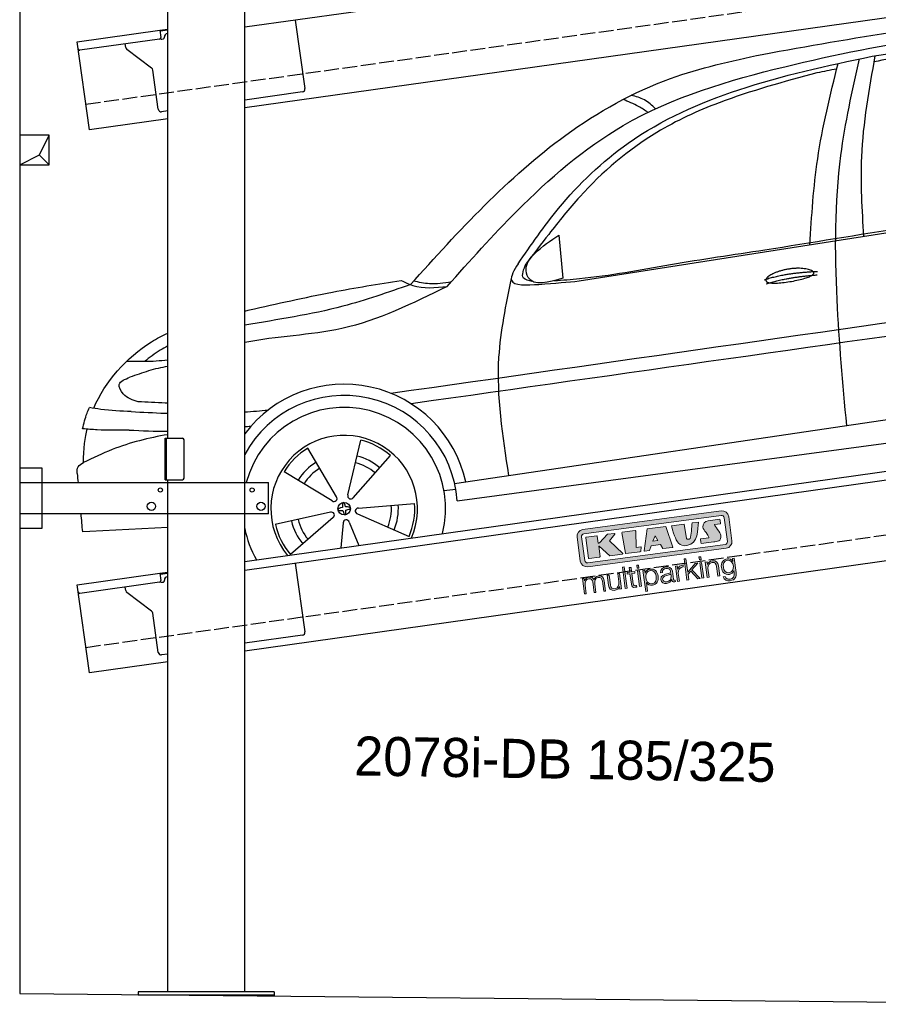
# Model space of a CAD drawing. Extents: x 524 to 6324, y 215 to 5490.
# Tile 1 of 3: x 524 to 3424, y 354 to 3680. Entities that reach past the tile are written whole.
import ezdxf

# ---------------------------------------------------------------- set-up
doc = ezdxf.new("R2010")
doc.units = 0
doc.header["$LTSCALE"] = 10
doc.header["$MEASUREMENT"] = 0
doc.linetypes.add('GEN3', pattern=[6.25, 5, -1.25])
doc.layers.get('0').update_dxf_attribs({"linetype": 'CONTINUOUS'})
for name, color, linetype in [('3', 6, 'GEN3'), ('BREAKTHROUGH', 1, 'CONTINUOUS'), ('CAR', 1, 'CONTINUOUS')]:
    doc.layers.add(name, color=color, linetype=linetype)
doc.layers.add('AM_0', color=7, linetype='CONTINUOUS', lineweight=30)
doc.layers.add('Logo', color=7, linetype='CONTINUOUS', lineweight=25)

# ---------------------------------------------------------------- blocks, each defined once
blk = doc.blocks.new('KLAUS')
at = {"layer": 'Logo'}
h = blk.add_hatch(color=8, dxfattribs=at)
h.dxf.hatch_style = 2
edge = h.paths.add_edge_path()
edge.add_spline(control_points=[(3.6, 29.09), (2.88, 29.09), (2.3, 28.51), (2.3, 27.8), (2.3, 27.8), (2.3, 16.11), (2.3, 16.11), (2.3, 15.39), (2.88, 14.81), (3.6, 14.81), (3.6, 14.81), (71.16, 14.81), (71.16, 14.81), (71.88, 14.81), (72.46, 15.39), (72.46, 16.11), (72.46, 16.11), (72.46, 27.8), (72.46, 27.8), (72.46, 28.51), (71.88, 29.09), (71.16, 29.09), (71.16, 29.09), (3.6, 29.09), (3.6, 29.09), (3.6, 29.09), (3.6, 29.09), (3.6, 29.09)], knot_values=[0, 0, 0, 0, 1, 1, 1, 2, 2, 2, 3, 3, 3, 4, 4, 4, 5, 5, 5, 6, 6, 6, 7, 7, 7, 8, 8, 8, 9, 9, 9, 9], degree=3, periodic=0)
edge = h.paths.add_edge_path()
edge.add_spline(control_points=[(3.35, 31.23), (3.35, 31.23), (71.47, 31.23), (71.47, 31.23), (73.26, 31.23), (74.71, 29.77), (74.71, 27.99), (74.71, 27.99), (74.71, 16.17), (74.71, 16.17), (74.71, 14.38), (73.26, 12.93), (71.47, 12.93), (71.47, 12.93), (3.35, 12.93), (3.35, 12.93), (1.56, 12.93), (0.11, 14.38), (0.11, 16.17), (0.11, 16.17), (0.11, 27.99), (0.11, 27.99), (0.11, 29.77), (1.56, 31.23), (3.35, 31.23), (3.35, 31.23), (3.35, 31.23), (3.35, 31.23)], knot_values=[0, 0, 0, 0, 1, 1, 1, 2, 2, 2, 3, 3, 3, 4, 4, 4, 5, 5, 5, 6, 6, 6, 7, 7, 7, 8, 8, 8, 9, 9, 9, 9], degree=3, periodic=0)
h = blk.add_hatch(color=8, dxfattribs=at)
h.dxf.hatch_style = 2
edge = h.paths.add_edge_path()
edge.add_spline(control_points=[(4.5, 27.33), (4.5, 27.33), (9.7, 27.33), (9.7, 27.33), (9.84, 27.33), (9.96, 27.22), (9.96, 27.08), (9.96, 27.08), (9.96, 23.69), (9.96, 23.69), (9.96, 23.69), (9.94, 23.64), (10.04, 23.59), (10.14, 23.53), (10.2, 23.57), (10.2, 23.57), (10.2, 23.57), (10.51, 23.75), (10.51, 23.75), (10.51, 23.75), (14.94, 27.33), (14.94, 27.33), (14.94, 27.33), (18.41, 27.33), (18.41, 27.33), (18.41, 27.33), (18.49, 27.33), (18.56, 27.2), (18.65, 27.04), (18.53, 26.91), (18.53, 26.91), (18.53, 26.91), (15.49, 24.11), (15.49, 24.11), (15.49, 24.11), (21.14, 17.06), (21.14, 17.06), (21.14, 17.06), (21.13, 16.91), (21.13, 16.91), (21.08, 16.84), (20.99, 16.82), (20.99, 16.82), (20.99, 16.82), (14.7, 16.82), (14.7, 16.82), (14.7, 16.82), (10.26, 22.17), (10.26, 22.17), (10.26, 22.17), (10.19, 22.24), (10.08, 22.21), (9.97, 22.18), (9.96, 22.11), (9.96, 22.11), (9.96, 22.11), (9.96, 17.08), (9.96, 17.08), (9.96, 16.94), (9.84, 16.82), (9.7, 16.82), (9.7, 16.82), (4.5, 16.82), (4.5, 16.82), (4.36, 16.82), (4.25, 16.94), (4.25, 17.08), (4.25, 17.08), (4.25, 27.08), (4.25, 27.08), (4.25, 27.22), (4.36, 27.33), (4.5, 27.33), (4.5, 27.33), (4.5, 27.33), (4.5, 27.33)], knot_values=[0, 0, 0, 0, 1, 1, 1, 2, 2, 2, 3, 3, 3, 4, 4, 4, 5, 5, 5, 6, 6, 6, 7, 7, 7, 8, 8, 8, 9, 9, 9, 10, 10, 10, 11, 11, 11, 12, 12, 12, 13, 13, 13, 14, 14, 14, 15, 15, 15, 16, 16, 16, 17, 17, 17, 18, 18, 18, 19, 19, 19, 20, 20, 20, 21, 21, 21, 22, 22, 22, 23, 23, 23, 24, 24, 24, 25, 25, 25, 25], degree=3, periodic=0)
h = blk.add_hatch(color=8, dxfattribs=at)
h.dxf.hatch_style = 2
h.paths.add_polyline_path([(22.42, 17.06), (21.97, 27.15), (22.24, 27.33), (28.55, 27.33), (28.86, 26.97), (28.01, 19.08), (30.26, 19.07), (30.44, 18.95), (30.08, 16.95), (29.49, 16.82), (22.6, 16.82)])
h = blk.add_hatch(color=8, dxfattribs=at)
h.paths.add_polyline_path([(36.52, 21.01), (38.93, 21.01), (37.87, 23.57)])
h.paths.add_polyline_path([(34.52, 27.33), (43.65, 27.33), (45.76, 16.94), (45.57, 16.82), (40.83, 16.82), (39.89, 18.95), (35.42, 18.95), (34.27, 16.82), (31.78, 16.82), (31.66, 17)])
h = blk.add_hatch(color=8, dxfattribs=at)
h.dxf.hatch_style = 2
edge = h.paths.add_edge_path()
edge.add_spline(control_points=[(52.69, 27.32), (52.69, 27.32), (52.88, 20.14), (52.88, 20.14), (53.01, 19.89), (53.2, 19.77), (53.43, 19.71), (53.91, 19.59), (54.43, 19.57), (54.64, 20.03), (55.23, 21.34), (56.27, 25.45), (56.6, 27.33), (56.6, 27.33), (59.77, 27.33), (59.77, 27.33), (58.77, 23.9), (58.56, 16.82), (52.63, 16.76), (48.72, 16.72), (48.01, 19.35), (47.27, 22.24), (46.89, 23.68), (46.54, 27.33), (46.54, 27.33), (46.54, 27.33), (52.69, 27.32), (52.69, 27.32), (52.69, 27.32), (52.69, 27.32), (52.69, 27.32)], knot_values=[0, 0, 0, 0, 1, 1, 1, 2, 2, 2, 3, 3, 3, 4, 4, 4, 5, 5, 5, 6, 6, 6, 7, 7, 7, 8, 8, 8, 9, 9, 9, 10, 10, 10, 10], degree=3, periodic=0)
h = blk.add_hatch(color=8, dxfattribs=at)
h.dxf.hatch_style = 2
edge = h.paths.add_edge_path()
edge.add_spline(control_points=[(64.46, 27.33), (64.46, 27.33), (70.31, 27.33), (70.31, 27.33), (70.31, 26.52), (70.31, 26.02), (70.31, 25.12), (70.31, 25.12), (67.3, 25.12), (67.3, 25.12), (67.24, 25.04), (67.25, 25.11), (67.25, 24.91), (67.25, 24.88), (69.73, 20.38), (69.73, 19.57), (69.73, 16.4), (67.22, 16.81), (65.9, 16.82), (65.9, 16.82), (59.59, 16.82), (59.59, 16.82), (59.59, 17.76), (59.59, 18.23), (59.59, 19.14), (59.59, 19.14), (63.75, 19.14), (63.75, 19.14), (63.82, 19.22), (63.81, 19.11), (63.81, 19.31), (63.81, 20.32), (61.58, 23.06), (61.58, 24.63), (61.58, 26.33), (62.83, 27.34), (64.46, 27.33), (64.46, 27.33), (64.46, 27.33), (64.46, 27.33)], knot_values=[0, 0, 0, 0, 1, 1, 1, 2, 2, 2, 3, 3, 3, 4, 4, 4, 5, 5, 5, 6, 6, 6, 7, 7, 7, 8, 8, 8, 9, 9, 9, 10, 10, 10, 11, 11, 11, 12, 12, 12, 13, 13, 13, 13], degree=3, periodic=0)
h = blk.add_hatch(color=30, dxfattribs=at)
h.dxf.hatch_style = 2
h.paths.add_polyline_path([(20.07, 0), (20.99, 0), (20.99, 10.45), (20.07, 10.45)])
h = blk.add_hatch(color=30, dxfattribs=at)
h.dxf.hatch_style = 2
edge = h.paths.add_edge_path()
edge.add_spline(control_points=[(24.22, 9.82), (24.22, 9.82), (23.3, 9.82), (23.3, 9.82), (23.3, 9.82), (23.3, 7.55), (23.3, 7.55), (23.3, 7.55), (21.98, 7.55), (21.98, 7.55), (21.98, 7.55), (21.98, 6.78), (21.98, 6.78), (21.98, 6.78), (23.3, 6.78), (23.3, 6.78), (23.3, 6.78), (23.3, 1.61), (23.3, 1.61), (23.28, 0.32), (23.71, -0.09), (24.94, -0.09), (25.22, -0.09), (25.48, -0.06), (25.76, -0.06), (25.76, -0.06), (25.76, 0.73), (25.76, 0.73), (25.5, 0.7), (25.23, 0.69), (24.97, 0.69), (24.31, 0.73), (24.22, 1.08), (24.22, 1.68), (24.22, 1.68), (24.22, 6.78), (24.22, 6.78), (24.22, 6.78), (25.76, 6.78), (25.76, 6.78), (25.76, 6.78), (25.76, 7.55), (25.76, 7.55), (25.76, 7.55), (24.22, 7.55), (24.22, 7.55), (24.22, 7.55), (24.22, 9.82), (24.22, 9.82), (24.22, 9.82), (24.22, 9.82), (24.22, 9.82)], knot_values=[0, 0, 0, 0, 1, 1, 1, 2, 2, 2, 3, 3, 3, 4, 4, 4, 5, 5, 5, 6, 6, 6, 7, 7, 7, 8, 8, 8, 9, 9, 9, 10, 10, 10, 11, 11, 11, 12, 12, 12, 13, 13, 13, 14, 14, 14, 15, 15, 15, 16, 16, 16, 17, 17, 17, 17], degree=3, periodic=0)
h = blk.add_hatch(color=30, dxfattribs=at)
h.paths.add_polyline_path([(27.1, 0), (28.03, 0), (28.03, 7.55), (27.1, 7.55)])
h.paths.add_polyline_path([(27.1, 8.98), (28.03, 8.98), (28.03, 10.45), (27.1, 10.45)])
h = blk.add_hatch(color=30, dxfattribs=at)
h.dxf.hatch_style = 2
h.paths.add_polyline_path([(50.4, 0), (51.32, 0), (51.32, 2.87), (52.82, 4.11), (55.8, 0), (56.96, 0), (53.52, 4.76), (56.74, 7.55), (55.51, 7.55), (51.32, 3.89), (51.32, 10.45), (50.4, 10.45)])
h = blk.add_hatch(color=30, dxfattribs=at)
h.paths.add_polyline_path([(57.74, 0), (58.66, 0), (58.66, 7.55), (57.74, 7.55)])
h.paths.add_polyline_path([(57.74, 8.98), (58.66, 8.98), (58.66, 10.45), (57.74, 10.45)])
h = blk.add_hatch(color=30, dxfattribs=at)
h.dxf.hatch_style = 2
edge = h.paths.add_edge_path()
edge.add_spline(control_points=[(0, 0), (0, 0), (0.92, 0), (0.92, 0), (0.92, 0), (0.92, 4.22), (0.92, 4.22), (0.94, 5.8), (1.58, 7), (3.18, 7), (4.35, 7), (4.77, 6.15), (4.76, 5.12), (4.76, 5.12), (4.76, 0), (4.76, 0), (4.76, 0), (5.68, 0), (5.68, 0), (5.68, 0), (5.68, 4.27), (5.68, 4.27), (5.68, 5.68), (6.14, 7), (7.73, 7), (9.05, 7), (9.52, 6.32), (9.52, 5.08), (9.52, 5.08), (9.52, 0), (9.52, 0), (9.52, 0), (10.44, 0), (10.44, 0), (10.44, 0), (10.44, 5.12), (10.44, 5.12), (10.44, 6.91), (9.59, 7.77), (7.94, 7.77), (6.94, 7.77), (5.99, 7.29), (5.54, 6.3), (5.26, 7.29), (4.36, 7.77), (3.37, 7.77), (2.17, 7.77), (1.38, 7.19), (0.89, 6.28), (0.89, 6.28), (0.85, 6.28), (0.85, 6.28), (0.85, 6.28), (0.85, 7.55), (0.85, 7.55), (0.85, 7.55), (0, 7.55), (0, 7.55), (0, 7.55), (0, 0), (0, 0), (0, 0), (0, 0), (0, 0)], knot_values=[0, 0, 0, 0, 1, 1, 1, 2, 2, 2, 3, 3, 3, 4, 4, 4, 5, 5, 5, 6, 6, 6, 7, 7, 7, 8, 8, 8, 9, 9, 9, 10, 10, 10, 11, 11, 11, 12, 12, 12, 13, 13, 13, 14, 14, 14, 15, 15, 15, 16, 16, 16, 17, 17, 17, 18, 18, 18, 19, 19, 19, 20, 20, 20, 21, 21, 21, 21], degree=3, periodic=0)
h = blk.add_hatch(color=30, dxfattribs=at)
h.dxf.hatch_style = 2
edge = h.paths.add_edge_path()
edge.add_spline(control_points=[(18.31, 7.55), (18.31, 7.55), (17.39, 7.55), (17.39, 7.55), (17.39, 7.55), (17.39, 3.59), (17.39, 3.59), (17.39, 2.05), (16.7, 0.56), (15.12, 0.56), (13.66, 0.56), (13.15, 1.27), (13.1, 2.64), (13.1, 2.64), (13.1, 7.55), (13.1, 7.55), (13.1, 7.55), (12.18, 7.55), (12.18, 7.55), (12.18, 7.55), (12.18, 2.65), (12.18, 2.65), (12.18, 0.89), (12.93, -0.22), (14.83, -0.22), (15.96, -0.22), (16.95, 0.35), (17.44, 1.36), (17.44, 1.36), (17.47, 1.36), (17.47, 1.36), (17.47, 1.36), (17.47, 0), (17.47, 0), (17.47, 0), (18.31, 0), (18.31, 0), (18.31, 0), (18.31, 7.55), (18.31, 7.55), (18.31, 7.55), (18.31, 7.55), (18.31, 7.55)], knot_values=[0, 0, 0, 0, 1, 1, 1, 2, 2, 2, 3, 3, 3, 4, 4, 4, 5, 5, 5, 6, 6, 6, 7, 7, 7, 8, 8, 8, 9, 9, 9, 10, 10, 10, 11, 11, 11, 12, 12, 12, 13, 13, 13, 14, 14, 14, 14], degree=3, periodic=0)
h = blk.add_hatch(color=30, dxfattribs=at)
edge = h.paths.add_edge_path()
edge.add_spline(control_points=[(35.84, 3.78), (35.84, 2.21), (35.12, 0.56), (33.37, 0.56), (31.4, 0.56), (30.72, 2.21), (30.72, 3.78), (30.72, 5.49), (31.33, 7), (33.37, 7), (35.12, 7), (35.84, 5.34), (35.84, 3.78), (35.84, 3.78), (35.84, 3.78), (35.84, 3.78)], knot_values=[0, 0, 0, 0, 1, 1, 1, 2, 2, 2, 3, 3, 3, 4, 4, 4, 5, 5, 5, 5], degree=3, periodic=0)
edge = h.paths.add_edge_path()
edge.add_spline(control_points=[(29.79, -2.8), (29.79, -2.8), (30.72, -2.8), (30.72, -2.8), (30.72, -2.8), (30.72, 1.43), (30.72, 1.43), (30.72, 1.43), (30.74, 1.43), (30.74, 1.43), (31.14, 0.35), (32.24, -0.22), (33.37, -0.22), (35.66, -0.22), (36.76, 1.64), (36.76, 3.78), (36.76, 5.91), (35.66, 7.77), (33.37, 7.77), (32.15, 7.77), (31.1, 7.14), (30.67, 6.12), (30.67, 6.12), (30.64, 6.12), (30.64, 6.12), (30.64, 6.12), (30.64, 7.55), (30.64, 7.55), (30.64, 7.55), (29.79, 7.55), (29.79, 7.55), (29.79, 7.55), (29.79, -2.8), (29.79, -2.8), (29.79, -2.8), (29.79, -2.8), (29.79, -2.8)], knot_values=[0, 0, 0, 0, 1, 1, 1, 2, 2, 2, 3, 3, 3, 4, 4, 4, 5, 5, 5, 6, 6, 6, 7, 7, 7, 8, 8, 8, 9, 9, 9, 10, 10, 10, 11, 11, 11, 12, 12, 12, 12], degree=3, periodic=0)
h = blk.add_hatch(color=30, dxfattribs=at)
edge = h.paths.add_edge_path()
edge.add_spline(control_points=[(43.03, 2.93), (43.04, 1.45), (41.8, 0.56), (40.39, 0.56), (39.53, 0.56), (38.71, 1.13), (38.71, 2.05), (38.71, 3.53), (40.66, 3.51), (42.22, 3.79), (42.47, 3.84), (42.88, 3.91), (43, 4.13), (43, 4.13), (43.03, 4.13), (43.03, 4.13), (43.03, 4.13), (43.03, 2.93), (43.03, 2.93), (43.03, 2.93), (43.03, 2.93), (43.03, 2.93)], knot_values=[0, 0, 0, 0, 1, 1, 1, 2, 2, 2, 3, 3, 3, 4, 4, 4, 5, 5, 5, 6, 6, 6, 7, 7, 7, 7], degree=3, periodic=0)
edge = h.paths.add_edge_path()
edge.add_spline(control_points=[(39.03, 5.24), (39.06, 6.47), (39.91, 7), (41.05, 7), (42.14, 7), (43.03, 6.69), (43.03, 5.45), (43.03, 4.61), (42.6, 4.51), (41.84, 4.42), (39.85, 4.19), (37.79, 4.11), (37.79, 1.99), (37.79, 0.47), (38.93, -0.22), (40.32, -0.22), (41.77, -0.22), (42.43, 0.34), (43.07, 1.32), (43.07, 1.32), (43.1, 1.32), (43.1, 1.32), (43.1, 0.53), (43.25, 0), (44.19, 0), (44.43, 0), (44.58, 0.01), (44.79, 0.06), (44.79, 0.06), (44.79, 0.83), (44.79, 0.83), (44.71, 0.81), (44.6, 0.78), (44.49, 0.78), (44.13, 0.78), (43.95, 0.98), (43.95, 1.33), (43.95, 1.33), (43.95, 5.34), (43.95, 5.34), (43.95, 7.36), (42.5, 7.77), (41.17, 7.77), (39.44, 7.77), (38.2, 7.01), (38.11, 5.24), (38.11, 5.24), (39.03, 5.24), (39.03, 5.24), (39.03, 5.24), (39.03, 5.24), (39.03, 5.24)], knot_values=[0, 0, 0, 0, 1, 1, 1, 2, 2, 2, 3, 3, 3, 4, 4, 4, 5, 5, 5, 6, 6, 6, 7, 7, 7, 8, 8, 8, 9, 9, 9, 10, 10, 10, 11, 11, 11, 12, 12, 12, 13, 13, 13, 14, 14, 14, 15, 15, 15, 16, 16, 16, 17, 17, 17, 17], degree=3, periodic=0)
h = blk.add_hatch(color=30, dxfattribs=at)
h.dxf.hatch_style = 2
edge = h.paths.add_edge_path()
edge.add_spline(control_points=[(45.79, 0), (45.79, 0), (46.71, 0), (46.71, 0), (46.71, 0), (46.71, 4.03), (46.71, 4.03), (46.71, 5.59), (47.85, 6.82), (49.52, 6.73), (49.52, 6.73), (49.52, 7.66), (49.52, 7.66), (48.16, 7.72), (47.14, 7), (46.67, 5.78), (46.67, 5.78), (46.64, 5.78), (46.64, 5.78), (46.64, 5.78), (46.64, 7.55), (46.64, 7.55), (46.64, 7.55), (45.79, 7.55), (45.79, 7.55), (45.79, 7.55), (45.79, 0), (45.79, 0), (45.79, 0), (45.79, 0), (45.79, 0)], knot_values=[0, 0, 0, 0, 1, 1, 1, 2, 2, 2, 3, 3, 3, 4, 4, 4, 5, 5, 5, 6, 6, 6, 7, 7, 7, 8, 8, 8, 9, 9, 9, 10, 10, 10, 10], degree=3, periodic=0)
h = blk.add_hatch(color=30, dxfattribs=at)
h.dxf.hatch_style = 2
edge = h.paths.add_edge_path()
edge.add_spline(control_points=[(60.41, 0), (60.41, 0), (61.33, 0), (61.33, 0), (61.33, 0), (61.33, 4.41), (61.33, 4.41), (61.36, 5.89), (62.24, 7), (63.7, 7), (65.2, 7), (65.62, 6.02), (65.62, 4.71), (65.62, 4.71), (65.62, 0), (65.62, 0), (65.62, 0), (66.54, 0), (66.54, 0), (66.54, 0), (66.54, 4.86), (66.54, 4.86), (66.54, 6.66), (65.9, 7.77), (63.78, 7.77), (62.71, 7.77), (61.7, 7.16), (61.36, 6.25), (61.36, 6.25), (61.33, 6.25), (61.33, 6.25), (61.33, 6.25), (61.33, 7.55), (61.33, 7.55), (61.33, 7.55), (60.41, 7.55), (60.41, 7.55), (60.41, 7.55), (60.41, 0), (60.41, 0), (60.41, 0), (60.41, 0), (60.41, 0)], knot_values=[0, 0, 0, 0, 1, 1, 1, 2, 2, 2, 3, 3, 3, 4, 4, 4, 5, 5, 5, 6, 6, 6, 7, 7, 7, 8, 8, 8, 9, 9, 9, 10, 10, 10, 11, 11, 11, 12, 12, 12, 13, 13, 13, 14, 14, 14, 14], degree=3, periodic=0)
h = blk.add_hatch(color=30, dxfattribs=at)
edge = h.paths.add_edge_path()
edge.add_spline(control_points=[(71.32, 0.86), (69.62, 0.86), (68.83, 2.34), (68.83, 3.86), (68.83, 5.43), (69.56, 7), (71.32, 7), (73.06, 7), (73.75, 5.34), (73.75, 3.86), (73.75, 2.33), (72.91, 0.86), (71.32, 0.86), (71.32, 0.86), (71.32, 0.86), (71.32, 0.86)], knot_values=[0, 0, 0, 0, 1, 1, 1, 2, 2, 2, 3, 3, 3, 4, 4, 4, 5, 5, 5, 5], degree=3, periodic=0)
edge = h.paths.add_edge_path()
edge.add_spline(control_points=[(74.67, 7.55), (74.67, 7.55), (73.75, 7.55), (73.75, 7.55), (73.75, 7.55), (73.75, 6.25), (73.75, 6.25), (73.75, 6.25), (73.72, 6.25), (73.72, 6.25), (73.35, 7.09), (72.41, 7.77), (71.32, 7.77), (69.13, 7.77), (67.9, 6.05), (67.9, 3.97), (67.9, 1.82), (68.9, 0.09), (71.32, 0.09), (72.4, 0.09), (73.29, 0.72), (73.72, 1.64), (73.72, 1.64), (73.75, 1.64), (73.75, 1.64), (73.75, 1.64), (73.75, 0.61), (73.75, 0.61), (73.75, -1.23), (73.01, -2.24), (71.32, -2.24), (70.29, -2.24), (69.31, -1.85), (69.1, -0.73), (69.1, -0.73), (68.18, -0.73), (68.18, -0.73), (68.31, -2.34), (69.81, -3.02), (71.32, -3.02), (73.79, -3.02), (74.65, -1.64), (74.67, 0.61), (74.67, 0.61), (74.67, 7.55), (74.67, 7.55), (74.67, 7.55), (74.67, 7.55), (74.67, 7.55)], knot_values=[0, 0, 0, 0, 1, 1, 1, 2, 2, 2, 3, 3, 3, 4, 4, 4, 5, 5, 5, 6, 6, 6, 7, 7, 7, 8, 8, 8, 9, 9, 9, 10, 10, 10, 11, 11, 11, 12, 12, 12, 13, 13, 13, 14, 14, 14, 15, 15, 15, 16, 16, 16, 16], degree=3, periodic=0)
at = {"layer": 'Logo', "lineweight": 0}
for points in [[(22.42, 17.06), (21.97, 27.15), (22.24, 27.33), (28.55, 27.33), (28.86, 26.97), (28.01, 19.08), (30.26, 19.07), (30.44, 18.95), (30.08, 16.95), (29.49, 16.82), (22.6, 16.82), (22.42, 17.06), (22.42, 17.06)], [(34.52, 27.33), (43.65, 27.33), (45.76, 16.94), (45.57, 16.82), (40.83, 16.82), (39.89, 18.95), (35.42, 18.95), (34.27, 16.82), (31.78, 16.82), (31.66, 17), (34.52, 27.33), (34.52, 27.33)], [(36.52, 21.01), (38.93, 21.01), (37.87, 23.57), (36.52, 21.01), (36.52, 21.01)], [(20.07, 0), (20.99, 0), (20.99, 10.45), (20.07, 10.45), (20.07, 0), (20.07, 0)], [(27.1, 8.98), (28.03, 8.98), (28.03, 10.45), (27.1, 10.45), (27.1, 8.98), (27.1, 8.98)], [(50.4, 0), (51.32, 0), (51.32, 2.87), (52.82, 4.11), (55.8, 0), (56.96, 0), (53.52, 4.76), (56.74, 7.55), (55.51, 7.55), (51.32, 3.89), (51.32, 10.45), (50.4, 10.45), (50.4, 0), (50.4, 0)], [(57.74, 8.98), (58.66, 8.98), (58.66, 10.45), (57.74, 10.45), (57.74, 8.98), (57.74, 8.98)], [(27.1, 0), (28.03, 0), (28.03, 7.55), (27.1, 7.55), (27.1, 0), (27.1, 0)], [(57.74, 0), (58.66, 0), (58.66, 7.55), (57.74, 7.55), (57.74, 0), (57.74, 0)]]:
    blk.add_lwpolyline(points, dxfattribs=at)
for points, knots in [([(3.35, 31.23), (3.35, 31.23), (71.47, 31.23), (71.47, 31.23), (73.26, 31.23), (74.71, 29.77), (74.71, 27.99), (74.71, 27.99), (74.71, 16.17), (74.71, 16.17), (74.71, 14.38), (73.26, 12.93), (71.47, 12.93), (71.47, 12.93), (3.35, 12.93), (3.35, 12.93), (1.56, 12.93), (0.11, 14.38), (0.11, 16.17), (0.11, 16.17), (0.11, 27.99), (0.11, 27.99), (0.11, 29.77), (1.56, 31.23), (3.35, 31.23), (3.35, 31.23), (3.35, 31.23), (3.35, 31.23)], [0, 0, 0, 0, 1, 1, 1, 2, 2, 2, 3, 3, 3, 4, 4, 4, 5, 5, 5, 6, 6, 6, 7, 7, 7, 8, 8, 8, 9, 9, 9, 9]), ([(3.6, 29.09), (2.88, 29.09), (2.3, 28.51), (2.3, 27.8), (2.3, 27.8), (2.3, 16.11), (2.3, 16.11), (2.3, 15.39), (2.88, 14.81), (3.6, 14.81), (3.6, 14.81), (71.16, 14.81), (71.16, 14.81), (71.88, 14.81), (72.46, 15.39), (72.46, 16.11), (72.46, 16.11), (72.46, 27.8), (72.46, 27.8), (72.46, 28.51), (71.88, 29.09), (71.16, 29.09), (71.16, 29.09), (3.6, 29.09), (3.6, 29.09), (3.6, 29.09), (3.6, 29.09), (3.6, 29.09)], [0, 0, 0, 0, 1, 1, 1, 2, 2, 2, 3, 3, 3, 4, 4, 4, 5, 5, 5, 6, 6, 6, 7, 7, 7, 8, 8, 8, 9, 9, 9, 9]), ([(4.5, 27.33), (4.5, 27.33), (9.7, 27.33), (9.7, 27.33), (9.84, 27.33), (9.96, 27.22), (9.96, 27.08), (9.96, 27.08), (9.96, 23.69), (9.96, 23.69), (9.96, 23.69), (9.94, 23.64), (10.04, 23.59), (10.14, 23.53), (10.2, 23.57), (10.2, 23.57), (10.2, 23.57), (10.51, 23.75), (10.51, 23.75), (10.51, 23.75), (14.94, 27.33), (14.94, 27.33), (14.94, 27.33), (18.41, 27.33), (18.41, 27.33), (18.41, 27.33), (18.49, 27.33), (18.56, 27.2), (18.65, 27.04), (18.53, 26.91), (18.53, 26.91), (18.53, 26.91), (15.49, 24.11), (15.49, 24.11), (15.49, 24.11), (21.14, 17.06), (21.14, 17.06), (21.14, 17.06), (21.13, 16.91), (21.13, 16.91), (21.08, 16.84), (20.99, 16.82), (20.99, 16.82), (20.99, 16.82), (14.7, 16.82), (14.7, 16.82), (14.7, 16.82), (10.26, 22.17), (10.26, 22.17), (10.26, 22.17), (10.19, 22.24), (10.08, 22.21), (9.97, 22.18), (9.96, 22.11), (9.96, 22.11), (9.96, 22.11), (9.96, 17.08), (9.96, 17.08), (9.96, 16.94), (9.84, 16.82), (9.7, 16.82), (9.7, 16.82), (4.5, 16.82), (4.5, 16.82), (4.36, 16.82), (4.25, 16.94), (4.25, 17.08), (4.25, 17.08), (4.25, 27.08), (4.25, 27.08), (4.25, 27.22), (4.36, 27.33), (4.5, 27.33), (4.5, 27.33), (4.5, 27.33), (4.5, 27.33)], [0, 0, 0, 0, 1, 1, 1, 2, 2, 2, 3, 3, 3, 4, 4, 4, 5, 5, 5, 6, 6, 6, 7, 7, 7, 8, 8, 8, 9, 9, 9, 10, 10, 10, 11, 11, 11, 12, 12, 12, 13, 13, 13, 14, 14, 14, 15, 15, 15, 16, 16, 16, 17, 17, 17, 18, 18, 18, 19, 19, 19, 20, 20, 20, 21, 21, 21, 22, 22, 22, 23, 23, 23, 24, 24, 24, 25, 25, 25, 25]), ([(52.69, 27.32), (52.69, 27.32), (52.88, 20.14), (52.88, 20.14), (53.01, 19.89), (53.2, 19.77), (53.43, 19.71), (53.91, 19.59), (54.43, 19.57), (54.64, 20.03), (55.23, 21.34), (56.27, 25.45), (56.6, 27.33), (56.6, 27.33), (59.77, 27.33), (59.77, 27.33), (58.77, 23.9), (58.56, 16.82), (52.63, 16.76), (48.72, 16.72), (48.01, 19.35), (47.27, 22.24), (46.89, 23.68), (46.54, 27.33), (46.54, 27.33), (46.54, 27.33), (52.69, 27.32), (52.69, 27.32), (52.69, 27.32), (52.69, 27.32), (52.69, 27.32)], [0, 0, 0, 0, 1, 1, 1, 2, 2, 2, 3, 3, 3, 4, 4, 4, 5, 5, 5, 6, 6, 6, 7, 7, 7, 8, 8, 8, 9, 9, 9, 10, 10, 10, 10]), ([(64.46, 27.33), (64.46, 27.33), (70.31, 27.33), (70.31, 27.33), (70.31, 26.52), (70.31, 26.02), (70.31, 25.12), (70.31, 25.12), (67.3, 25.12), (67.3, 25.12), (67.24, 25.04), (67.25, 25.11), (67.25, 24.91), (67.25, 24.88), (69.73, 20.38), (69.73, 19.57), (69.73, 16.4), (67.22, 16.81), (65.9, 16.82), (65.9, 16.82), (59.59, 16.82), (59.59, 16.82), (59.59, 17.76), (59.59, 18.23), (59.59, 19.14), (59.59, 19.14), (63.75, 19.14), (63.75, 19.14), (63.82, 19.22), (63.81, 19.11), (63.81, 19.31), (63.81, 20.32), (61.58, 23.06), (61.58, 24.63), (61.58, 26.33), (62.83, 27.34), (64.46, 27.33), (64.46, 27.33), (64.46, 27.33), (64.46, 27.33)], [0, 0, 0, 0, 1, 1, 1, 2, 2, 2, 3, 3, 3, 4, 4, 4, 5, 5, 5, 6, 6, 6, 7, 7, 7, 8, 8, 8, 9, 9, 9, 10, 10, 10, 11, 11, 11, 12, 12, 12, 13, 13, 13, 13]), ([(24.22, 9.82), (24.22, 9.82), (23.3, 9.82), (23.3, 9.82), (23.3, 9.82), (23.3, 7.55), (23.3, 7.55), (23.3, 7.55), (21.98, 7.55), (21.98, 7.55), (21.98, 7.55), (21.98, 6.78), (21.98, 6.78), (21.98, 6.78), (23.3, 6.78), (23.3, 6.78), (23.3, 6.78), (23.3, 1.61), (23.3, 1.61), (23.28, 0.32), (23.71, -0.09), (24.94, -0.09), (25.22, -0.09), (25.48, -0.06), (25.76, -0.06), (25.76, -0.06), (25.76, 0.73), (25.76, 0.73), (25.5, 0.7), (25.23, 0.69), (24.97, 0.69), (24.31, 0.73), (24.22, 1.08), (24.22, 1.68), (24.22, 1.68), (24.22, 6.78), (24.22, 6.78), (24.22, 6.78), (25.76, 6.78), (25.76, 6.78), (25.76, 6.78), (25.76, 7.55), (25.76, 7.55), (25.76, 7.55), (24.22, 7.55), (24.22, 7.55), (24.22, 7.55), (24.22, 9.82), (24.22, 9.82), (24.22, 9.82), (24.22, 9.82), (24.22, 9.82)], [0, 0, 0, 0, 1, 1, 1, 2, 2, 2, 3, 3, 3, 4, 4, 4, 5, 5, 5, 6, 6, 6, 7, 7, 7, 8, 8, 8, 9, 9, 9, 10, 10, 10, 11, 11, 11, 12, 12, 12, 13, 13, 13, 14, 14, 14, 15, 15, 15, 16, 16, 16, 17, 17, 17, 17]), ([(0, 0), (0, 0), (0.92, 0), (0.92, 0), (0.92, 0), (0.92, 4.22), (0.92, 4.22), (0.94, 5.8), (1.58, 7), (3.18, 7), (4.35, 7), (4.77, 6.15), (4.76, 5.12), (4.76, 5.12), (4.76, 0), (4.76, 0), (4.76, 0), (5.68, 0), (5.68, 0), (5.68, 0), (5.68, 4.27), (5.68, 4.27), (5.68, 5.68), (6.14, 7), (7.73, 7), (9.05, 7), (9.52, 6.32), (9.52, 5.08), (9.52, 5.08), (9.52, 0), (9.52, 0), (9.52, 0), (10.44, 0), (10.44, 0), (10.44, 0), (10.44, 5.12), (10.44, 5.12), (10.44, 6.91), (9.59, 7.77), (7.94, 7.77), (6.94, 7.77), (5.99, 7.29), (5.54, 6.3), (5.26, 7.29), (4.36, 7.77), (3.37, 7.77), (2.17, 7.77), (1.38, 7.19), (0.89, 6.28), (0.89, 6.28), (0.85, 6.28), (0.85, 6.28), (0.85, 6.28), (0.85, 7.55), (0.85, 7.55), (0.85, 7.55), (0, 7.55), (0, 7.55), (0, 7.55), (0, 0), (0, 0), (0, 0), (0, 0), (0, 0)], [0, 0, 0, 0, 1, 1, 1, 2, 2, 2, 3, 3, 3, 4, 4, 4, 5, 5, 5, 6, 6, 6, 7, 7, 7, 8, 8, 8, 9, 9, 9, 10, 10, 10, 11, 11, 11, 12, 12, 12, 13, 13, 13, 14, 14, 14, 15, 15, 15, 16, 16, 16, 17, 17, 17, 18, 18, 18, 19, 19, 19, 20, 20, 20, 21, 21, 21, 21]), ([(18.31, 7.55), (18.31, 7.55), (17.39, 7.55), (17.39, 7.55), (17.39, 7.55), (17.39, 3.59), (17.39, 3.59), (17.39, 2.05), (16.7, 0.56), (15.12, 0.56), (13.66, 0.56), (13.15, 1.27), (13.1, 2.64), (13.1, 2.64), (13.1, 7.55), (13.1, 7.55), (13.1, 7.55), (12.18, 7.55), (12.18, 7.55), (12.18, 7.55), (12.18, 2.65), (12.18, 2.65), (12.18, 0.89), (12.93, -0.22), (14.83, -0.22), (15.96, -0.22), (16.95, 0.35), (17.44, 1.36), (17.44, 1.36), (17.47, 1.36), (17.47, 1.36), (17.47, 1.36), (17.47, 0), (17.47, 0), (17.47, 0), (18.31, 0), (18.31, 0), (18.31, 0), (18.31, 7.55), (18.31, 7.55), (18.31, 7.55), (18.31, 7.55), (18.31, 7.55)], [0, 0, 0, 0, 1, 1, 1, 2, 2, 2, 3, 3, 3, 4, 4, 4, 5, 5, 5, 6, 6, 6, 7, 7, 7, 8, 8, 8, 9, 9, 9, 10, 10, 10, 11, 11, 11, 12, 12, 12, 13, 13, 13, 14, 14, 14, 14]), ([(29.79, -2.8), (29.79, -2.8), (30.72, -2.8), (30.72, -2.8), (30.72, -2.8), (30.72, 1.43), (30.72, 1.43), (30.72, 1.43), (30.74, 1.43), (30.74, 1.43), (31.14, 0.35), (32.24, -0.22), (33.37, -0.22), (35.66, -0.22), (36.76, 1.64), (36.76, 3.78), (36.76, 5.91), (35.66, 7.77), (33.37, 7.77), (32.15, 7.77), (31.1, 7.14), (30.67, 6.12), (30.67, 6.12), (30.64, 6.12), (30.64, 6.12), (30.64, 6.12), (30.64, 7.55), (30.64, 7.55), (30.64, 7.55), (29.79, 7.55), (29.79, 7.55), (29.79, 7.55), (29.79, -2.8), (29.79, -2.8), (29.79, -2.8), (29.79, -2.8), (29.79, -2.8)], [0, 0, 0, 0, 1, 1, 1, 2, 2, 2, 3, 3, 3, 4, 4, 4, 5, 5, 5, 6, 6, 6, 7, 7, 7, 8, 8, 8, 9, 9, 9, 10, 10, 10, 11, 11, 11, 12, 12, 12, 12]), ([(35.84, 3.78), (35.84, 2.21), (35.12, 0.56), (33.37, 0.56), (31.4, 0.56), (30.72, 2.21), (30.72, 3.78), (30.72, 5.49), (31.33, 7), (33.37, 7), (35.12, 7), (35.84, 5.34), (35.84, 3.78), (35.84, 3.78), (35.84, 3.78), (35.84, 3.78)], [0, 0, 0, 0, 1, 1, 1, 2, 2, 2, 3, 3, 3, 4, 4, 4, 5, 5, 5, 5]), ([(39.03, 5.24), (39.06, 6.47), (39.91, 7), (41.05, 7), (42.14, 7), (43.03, 6.69), (43.03, 5.45), (43.03, 4.61), (42.6, 4.51), (41.84, 4.42), (39.85, 4.19), (37.79, 4.11), (37.79, 1.99), (37.79, 0.47), (38.93, -0.22), (40.32, -0.22), (41.77, -0.22), (42.43, 0.34), (43.07, 1.32), (43.07, 1.32), (43.1, 1.32), (43.1, 1.32), (43.1, 0.53), (43.25, 0), (44.19, 0), (44.43, 0), (44.58, 0.01), (44.79, 0.06), (44.79, 0.06), (44.79, 0.83), (44.79, 0.83), (44.71, 0.81), (44.6, 0.78), (44.49, 0.78), (44.13, 0.78), (43.95, 0.98), (43.95, 1.33), (43.95, 1.33), (43.95, 5.34), (43.95, 5.34), (43.95, 7.36), (42.5, 7.77), (41.17, 7.77), (39.44, 7.77), (38.2, 7.01), (38.11, 5.24), (38.11, 5.24), (39.03, 5.24), (39.03, 5.24), (39.03, 5.24), (39.03, 5.24), (39.03, 5.24)], [0, 0, 0, 0, 1, 1, 1, 2, 2, 2, 3, 3, 3, 4, 4, 4, 5, 5, 5, 6, 6, 6, 7, 7, 7, 8, 8, 8, 9, 9, 9, 10, 10, 10, 11, 11, 11, 12, 12, 12, 13, 13, 13, 14, 14, 14, 15, 15, 15, 16, 16, 16, 17, 17, 17, 17]), ([(45.79, 0), (45.79, 0), (46.71, 0), (46.71, 0), (46.71, 0), (46.71, 4.03), (46.71, 4.03), (46.71, 5.59), (47.85, 6.82), (49.52, 6.73), (49.52, 6.73), (49.52, 7.66), (49.52, 7.66), (48.16, 7.72), (47.14, 7), (46.67, 5.78), (46.67, 5.78), (46.64, 5.78), (46.64, 5.78), (46.64, 5.78), (46.64, 7.55), (46.64, 7.55), (46.64, 7.55), (45.79, 7.55), (45.79, 7.55), (45.79, 7.55), (45.79, 0), (45.79, 0), (45.79, 0), (45.79, 0), (45.79, 0)], [0, 0, 0, 0, 1, 1, 1, 2, 2, 2, 3, 3, 3, 4, 4, 4, 5, 5, 5, 6, 6, 6, 7, 7, 7, 8, 8, 8, 9, 9, 9, 10, 10, 10, 10]), ([(60.41, 0), (60.41, 0), (61.33, 0), (61.33, 0), (61.33, 0), (61.33, 4.41), (61.33, 4.41), (61.36, 5.89), (62.24, 7), (63.7, 7), (65.2, 7), (65.62, 6.02), (65.62, 4.71), (65.62, 4.71), (65.62, 0), (65.62, 0), (65.62, 0), (66.54, 0), (66.54, 0), (66.54, 0), (66.54, 4.86), (66.54, 4.86), (66.54, 6.66), (65.9, 7.77), (63.78, 7.77), (62.71, 7.77), (61.7, 7.16), (61.36, 6.25), (61.36, 6.25), (61.33, 6.25), (61.33, 6.25), (61.33, 6.25), (61.33, 7.55), (61.33, 7.55), (61.33, 7.55), (60.41, 7.55), (60.41, 7.55), (60.41, 7.55), (60.41, 0), (60.41, 0), (60.41, 0), (60.41, 0), (60.41, 0)], [0, 0, 0, 0, 1, 1, 1, 2, 2, 2, 3, 3, 3, 4, 4, 4, 5, 5, 5, 6, 6, 6, 7, 7, 7, 8, 8, 8, 9, 9, 9, 10, 10, 10, 11, 11, 11, 12, 12, 12, 13, 13, 13, 14, 14, 14, 14]), ([(74.67, 7.55), (74.67, 7.55), (73.75, 7.55), (73.75, 7.55), (73.75, 7.55), (73.75, 6.25), (73.75, 6.25), (73.75, 6.25), (73.72, 6.25), (73.72, 6.25), (73.35, 7.09), (72.41, 7.77), (71.32, 7.77), (69.13, 7.77), (67.9, 6.05), (67.9, 3.97), (67.9, 1.82), (68.9, 0.09), (71.32, 0.09), (72.4, 0.09), (73.29, 0.72), (73.72, 1.64), (73.72, 1.64), (73.75, 1.64), (73.75, 1.64), (73.75, 1.64), (73.75, 0.61), (73.75, 0.61), (73.75, -1.23), (73.01, -2.24), (71.32, -2.24), (70.29, -2.24), (69.31, -1.85), (69.1, -0.73), (69.1, -0.73), (68.18, -0.73), (68.18, -0.73), (68.31, -2.34), (69.81, -3.02), (71.32, -3.02), (73.79, -3.02), (74.65, -1.64), (74.67, 0.61), (74.67, 0.61), (74.67, 7.55), (74.67, 7.55), (74.67, 7.55), (74.67, 7.55), (74.67, 7.55)], [0, 0, 0, 0, 1, 1, 1, 2, 2, 2, 3, 3, 3, 4, 4, 4, 5, 5, 5, 6, 6, 6, 7, 7, 7, 8, 8, 8, 9, 9, 9, 10, 10, 10, 11, 11, 11, 12, 12, 12, 13, 13, 13, 14, 14, 14, 15, 15, 15, 16, 16, 16, 16]), ([(71.32, 0.86), (69.62, 0.86), (68.83, 2.34), (68.83, 3.86), (68.83, 5.43), (69.56, 7), (71.32, 7), (73.06, 7), (73.75, 5.34), (73.75, 3.86), (73.75, 2.33), (72.91, 0.86), (71.32, 0.86), (71.32, 0.86), (71.32, 0.86), (71.32, 0.86)], [0, 0, 0, 0, 1, 1, 1, 2, 2, 2, 3, 3, 3, 4, 4, 4, 5, 5, 5, 5]), ([(43.03, 2.93), (43.04, 1.45), (41.8, 0.56), (40.39, 0.56), (39.53, 0.56), (38.71, 1.13), (38.71, 2.05), (38.71, 3.53), (40.66, 3.51), (42.22, 3.79), (42.47, 3.84), (42.88, 3.91), (43, 4.13), (43, 4.13), (43.03, 4.13), (43.03, 4.13), (43.03, 4.13), (43.03, 2.93), (43.03, 2.93), (43.03, 2.93), (43.03, 2.93), (43.03, 2.93)], [0, 0, 0, 0, 1, 1, 1, 2, 2, 2, 3, 3, 3, 4, 4, 4, 5, 5, 5, 6, 6, 6, 7, 7, 7, 7])]:
    blk.add_open_spline(points, degree=3, knots=knots, dxfattribs=at)
blk = doc.blocks.new('EG_car')
at = {"layer": 'CAR'}
for p, q in [((45061.6, 4531.7), (46636.2, 4778.9)), ((44993, 4686.8), (45006.4, 4540.9)), ((44640.5, 3847.7), (46613.9, 4138.9)), ((44649.3, 3788.6), (46624.9, 4054.7)), ((44280.1, 3808.8), (44323.7, 3994)), ((44241.4, 3803), (44145, 3967)), ((44298, 3799.6), (44424.2, 3942)), ((44227.1, 3788.8), (44064.4, 3887.4)), ((44604.2, 3824.2), (44644.4, 3828.4)), ((44315.5, 3764.6), (44505.1, 3780.4)), ((44220.7, 3750.2), (44034.9, 3709.2)), ((44229.7, 3732.2), (44085.7, 3607.9)), ((44312.3, 3744.7), (44486.7, 3668.7)), ((43671.5, 3699), (43408.1, 3685.3)), ((44264.5, 3714.2), (44256.3, 3630)), ((44284.4, 3717.2), (44317.4, 3638.6)), ((43408.1, 3685.3), (43383.2, 3684.1))]:
    blk.add_line(p, q, dxfattribs=at)
blk.add_circle((44267.4, 3762.3), 21.1, dxfattribs=at)
for centre, radius, start, end in [((44267.4, 3762.3), 420.7, 12.4782, 142.9782), ((44267.4, 3762.3), 382.8, 3.9409, 151.3421), ((44267.4, 3762.3), 342.5, 345.7894, 165.0899), ((44267.4, 3762.3), 247.7, 336.4923, 219.5077), ((44267.4, 3762.3), 238.4, 48.8791, 76.3501), ((44267.4, 3762.3), 238.4, 120.8791, 148.3501), ((44267.4, 3762.3), 183.1, 49.0088, 76.2204), ((44267.4, 3762.3), 183.1, 121.0088, 148.2204), ((44267.4, 3762.3), 159.7, 121.0915, 148.1403), ((44267.4, 3762.3), 159.7, 49.089, 76.1378), ((44233.5, 3796.7), 10.1, 231.0149, 38.2143), ((44289.6, 3805.2), 10.1, 159.0149, 326.2143), ((44315, 3754.5), 10.1, 87.0149, 254.2143), ((44267.4, 3762.3), 159.7, 337.0888, 4.1364), ((44267.4, 3762.3), 183.1, 337.0088, 4.2204), ((44267.4, 3762.3), 238.4, 336.8791, 4.3501), ((44267.4, 3762.3), 159.7, 193.0928, 220.1404), ((44224.2, 3740.7), 10.1, 303.0149, 110.2143), ((44267.4, 3762.3), 342.5, 191.219, 210.2106), ((44267.4, 3762.3), 238.4, 192.8791, 220.3501), ((44267.4, 3762.3), 183.1, 193.0088, 220.2204), ((44274.6, 3714.6), 10.1, 15.0149, 182.2143), ((44267.4, 3762.3), 247.7, 228.0703, 228.1969)]:
    blk.add_arc(centre, radius, start, end, dxfattribs=at)
for centre, major_axis, ratio, start_param, end_param in [((44267.4, 3762.3), (-20.9, -3), 0.26044, 4.945458, 7.62088), ((44267.6, 3762.4), (3, -20.9), 0.248275, 8.109253, 10.739069), ((44267.4, 3762.3), (-20.9, -3), 0.26044, 8.106084, 10.743517), ((44267.6, 3762.4), (3, -20.9), 0.248275, 4.968287, 7.599306)]:
    blk.add_ellipse(centre, major_axis=major_axis, ratio=ratio, start_param=start_param, end_param=end_param, dxfattribs=at)
for points, degree, knots in [([(45679.6, 5297.1), (45832.8, 5324.7), (46150.2, 5381.9), (46470.4, 5420.4), (46636.2, 5440.1)], 3, [0, 0, 0, 0, 466.632282, 967.371588, 967.371588, 967.371588, 967.371588]), ([(44615.4, 4513.3), (44692.2, 4599.4), (44871, 4800.1), (45226.4, 5109.2), (45736.2, 5259.5), (46216.5, 5354.4), (46512.7, 5385.9), (46636.2, 5398.7)], 3, [0, 0, 0, 0, 346.68192, 807.884848, 1388.232006, 1908.996141, 2281.102326, 2281.102326, 2281.102326, 2281.102326]), ([(46050.2, 5290.8), (46170.3, 5309.5), (46365.3, 5340), (46560.7, 5368.7), (46636.2, 5377.3)], 3, [0, 0, 0, 0, 364.415294, 592.333037, 592.333037, 592.333037, 592.333037]), ([(46636.2, 5364.9), (46623.5, 5363.7), (46464.7, 5348), (46272.1, 5313.1), (46092.7, 5278.9), (46057.6, 5272.1)], 3, [196.455824, 196.455824, 196.455824, 196.455824, 234.842737, 675.336927, 782.526221, 782.526221, 782.526221, 782.526221]), ([(44977.1, 4532.7), (45005.5, 4534.6), (45137.2, 4544.7), (45373, 4590), (45581.8, 4621), (45688.1, 4636.8)], 3, [54.987133, 54.987133, 54.987133, 54.987133, 140.428, 451.309134, 773.824251, 773.824251, 773.824251, 773.824251]), ([(45691.7, 4533), (45690, 4541.2), (45709.2, 4559.6), (45789.3, 4588.3), (45885.2, 4565.1), (45860.2, 4541.4), (45718.3, 4516.4), (45693.5, 4524.9), (45691.7, 4533)], 5, [0, 0, 0, 0, 0, 0, 0.300106, 0.500106, 0.700106, 1, 1, 1, 1, 1, 1]), ([(44491.5, 4519.5), (44415.6, 4492.9), (44233, 4428.9), (44043.6, 4401.5), (43931.5, 4382.3)], 3, [0, 0, 0, 0, 240.396278, 578.341928, 578.341928, 578.341928, 578.341928]), ([(44615.4, 4513.3), (44499.2, 4456.1), (44282.7, 4349.4), (44039.5, 4345.5), (43931.5, 4323.4)], 3, [0, 0, 0, 0, 383.694665, 714.701693, 714.701693, 714.701693, 714.701693]), ([(43421.5, 4101.6), (43459.6, 4192), (43547.4, 4290.3), (43652.7, 4347), (43671.5, 4355.8)], 3, [417.734559, 417.734559, 417.734559, 417.734559, 714.010919, 776.343267, 776.343267, 776.343267, 776.343267]), ([(43671.5, 4312), (43662.9, 4307.5), (43635.5, 4292), (43610.2, 4272.6), (43592.8, 4259.2)], 3, [846.326293, 846.326293, 846.326293, 846.326293, 875.621743, 941.455107, 941.455107, 941.455107, 941.455107]), ([(43671.5, 4263.8), (43645.3, 4261.3), (43599, 4258.2), (43552.5, 4259.5), (43532.3, 4260.1)], 3, [83.55636, 83.55636, 83.55636, 83.55636, 162.493207, 222.909715, 222.909715, 222.909715, 222.909715]), ([(43671.5, 4242.3), (43649.6, 4239.7), (43605.5, 4228.5), (43564.6, 4213.7), (43543.9, 4206.2)], 3, [116.473329, 116.473329, 116.473329, 116.473329, 181.734861, 248.06685, 248.06685, 248.06685, 248.06685]), ([(43671.5, 4118.4), (43668.5, 4118.6), (43665.5, 4118.7), (43662.5, 4118.9), (43632.2, 4120.6), (43602, 4122.2), (43571.8, 4123.9)], 3, [24.781312, 24.781312, 24.781312, 24.781312, 33.794705, 33.794705, 33.794705, 124.61844, 124.61844, 124.61844, 124.61844]), ([(43548.2, 4090.4), (43586.3, 4088.4), (43624.4, 4086.5), (43662.5, 4085.1), (43662.5, 4085.1), (43662.5, 4085.1), (43662.5, 4085.1), (43665.5, 4085), (43668.5, 4084.9), (43671.5, 4084.7)], 3, [0, 0, 0, 0, 114.217617, 114.217617, 114.217617, 114.217849, 114.217849, 114.217849, 123.216746, 123.216746, 123.216746, 123.216746]), ([(43671.5, 4012.4), (43607.2, 4001.5), (43510.1, 3977.3), (43419, 3933.8), (43386.9, 3918)], 3, [277.850388, 277.850388, 277.850388, 277.850388, 473.507544, 580.325639, 580.325639, 580.325639, 580.325639])]:
    blk.add_open_spline(points, degree=degree, knots=knots, dxfattribs=at)
for points in [[(44491.5, 4519.5), (45015.9, 5024.3), (45369.6, 5215.8), (45679.6, 5297.1)], [(44854.6, 4589.7), (44991.5, 4776.2), (45226.6, 4997.1), (45600.4, 5177.7), (46050.2, 5290.8)], [(46022.7, 4682.6), (46015.6, 4950.9), (46061.3, 5292.5)], [(45840.3, 4654), (45866.7, 4944.3), (45935.6, 5266.1)], [(45964.8, 4043.1), (45932.4, 4468.4), (45945.2, 4955.9), (46007.8, 5281.7)], [(45864.3, 5234.6), (45533.5, 5133.5), (45322.9, 5033.1), (45063.5, 4816.4), (44958.5, 4689.1), (44882.5, 4590.7)], [(45319.4, 5113.3), (45281.4, 5143.3), (45237.3, 5159.1)], [(45293.6, 5101.1), (45261.5, 5121.3), (45209.4, 5144.9)], [(45006.4, 4540.9), (44889.1, 4543.5), (44881.9, 4574.8), (44910.6, 4623.8), (44993, 4686.8)], [(44902.9, 4530.4), (44873.5, 4541.3), (44882.5, 4590.7)], [(44854.6, 4589.7), (44832.5, 4534.3), (44924.8, 4520.2), (45061.6, 4531.7)], [(43947.1, 4433.6), (44227.8, 4494), (44460.3, 4533.7)], [(44460.3, 4533.7), (44499.1, 4516.4), (44615.4, 4513.3)], [(44628.5, 4528), (44555.9, 4522.2), (44502.1, 4531.2)], [(44831.9, 4540.3), (44789.2, 4273.7), (44822.9, 3874.6)], [(43571.8, 4123.9), (43520.9, 4150.1), (43508, 4182.4), (43543.9, 4206.2)], [(43384.1, 4032.3), (43398.9, 4085), (43407.1, 4104.1)], [(43548.2, 4090.4), (43445.3, 4098), (43407.1, 4104.1)], [(43541.2, 4027.9), (43433.4, 4028.6), (43384.1, 4032.3)], [(43365.9, 3881.2), (43369.1, 3904.1), (43386.9, 3918)]]:
    blk.add_spline(points, degree=3, dxfattribs=at)
for points, degree in [([(45931, 5247.6), (45908.8, 5243.3), (45886.6, 5238.9), (45864.3, 5234.6)], 3), ([(45688.1, 4636.8), (46004.1, 4687.6), (46320.2, 4738.4), (46636.2, 4789.3)], 3), ([(45686.4, 4535.6), (45759.6, 4560.3), (45866.1, 4563.9)], 2), ([(45692.9, 4522.4), (45764.9, 4544.7), (45865.3, 4552.2)], 2), ([(44425.1, 4152.4), (45162.1, 4257.4), (45899.2, 4362.4), (46636.2, 4467.5)], 3), ([(43931.5, 4430.5), (43936.7, 4431.5), (43941.9, 4432.6), (43947.1, 4433.6)], 3), ([(46636.2, 4420.5), (45922.2, 4319.2), (45208.2, 4218), (44494.2, 4116.7)], 3), ([(43931.5, 4089.2), (43957.9, 4091.2), (43984.3, 4093.5), (44010.8, 4095.7)], 3), ([(43386.9, 3918), (43387.5, 3962.7), (43392.1, 4006.5), (43399.1, 4031.2)], 3), ([(43541.2, 4027.9), (43584.6, 4025.9), (43628.1, 4023.9), (43671.5, 4023.9)], 3), ([(43951.2, 4039.8), (43944.6, 4039.4), (43938, 4039), (43931.5, 4038.6)], 3), ([(43365.9, 3881.2), (43366.8, 3871), (43367.7, 3860.7), (43368.6, 3850.4)], 3), ([(43377.8, 3745.4), (43379.6, 3725), (43381.4, 3704.5), (43383.2, 3684.1)], 3)]:
    blk.add_open_spline(points, degree=degree, dxfattribs=at)

msp = doc.modelspace()

# ---------------------------------------------------------------- linework, layer by layer
for p, q in [((524.1, 5490), (524.1, 390)), ((3770.1, 4004.3), (1284.1, 3654.9)), ((1024.1, 2266.2), (1024.1, 3836.2)), ((1284.1, 396.2), (1284.1, 3836.2)), ((3988.8, 3762.4), (1284.1, 3382.2)), ((1454.8, 3678.9), (1487.4, 3447.2)), ((717.8, 3605.6), (997.6, 3644.9)), ((997.6, 3644.9), (1024.1, 3648.6)), ((997.6, 3644.9), (1001.1, 3620.2)), ((1024.1, 3644.6), (998.2, 3641)), ((1022, 3633.2), (1024.1, 3633.5)), ((759.6, 3308.5), (717.8, 3605.6)), ((996.8, 3614.5), (727, 3576.6)), ((882.1, 3586.4), (880.5, 3598.2)), ((1004.4, 3614.6), (1009.3, 3615.3)), ((1013.6, 3620.9), (1013.5, 3621.9)), ((969.7, 3516.7), (886, 3579.8)), ((992.3, 3377.6), (973.6, 3510.1)), ((1478.9, 3435.9), (1284.1, 3408.5)), ((1024.1, 3371.9), (1003.5, 3369.1)), ((1024.1, 3345.7), (759.6, 3308.5)), ((1015.1, 2266.2), (1074.1, 2266.2)), ((1015.1, 2126.2), (1015.1, 2266.2)), ((1019.1, 2266.2), (1019.1, 2126.2)), ((1079.1, 2131.2), (1079.1, 2261.2)), ((1284.1, 1850.2), (3901.6, 2218)), ((524.1, 2166.2), (599.1, 2166.2)), ((599.1, 2166.2), (599.1, 1961.2)), ((3900.8, 2187.6), (1284.1, 1819.9)), ((524.1, 2116.2), (1364.1, 2116.2)), ((1015.1, 2126.2), (1074.1, 2126.2)), ((1024.1, 396.2), (1024.1, 2126.2)), ((1364.1, 2011.2), (1364.1, 2116.2)), ((1364.1, 2011.2), (524.1, 2011.2)), ((599.1, 1961.2), (524.1, 1961.2)), ((4020.9, 1931.9), (1284.1, 1547.2)), ((1454.8, 1843.9), (1487.4, 1612.2)), ((717.8, 1770.6), (997.6, 1809.9)), ((997.6, 1809.9), (1024.1, 1813.6)), ((997.6, 1809.9), (1001.1, 1785.2)), ((1024.1, 1809.6), (998.2, 1806)), ((759.6, 1473.5), (717.8, 1770.6)), ((996.8, 1779.5), (727, 1741.6)), ((882.1, 1751.4), (880.5, 1763.2)), ((1004.4, 1779.6), (1009.3, 1780.3)), ((1013.6, 1785.9), (1013.5, 1786.9)), ((969.7, 1681.7), (886, 1744.8)), ((992.3, 1542.6), (973.6, 1675.1)), ((1478.9, 1600.9), (1284.1, 1573.5)), ((1024.1, 1536.9), (1003.5, 1534.1)), ((1024.1, 1510.7), (759.6, 1473.5)), ((524.1, 390), (4269.1, 354)), ((924.1, 396.2), (924.1, 386.2)), ((1384.1, 396.2), (924.1, 396.2)), ((924.1, 386.2), (1384.1, 386.2)), ((1384.1, 396.2), (1384.1, 381.7))]:
    msp.add_line(p, q)
for centre, radius in [((999.1, 2091.2), 7), ((1309.1, 2091.2), 7), ((969.1, 2036.2), 14), ((1339.1, 2036.2), 14)]:
    msp.add_circle(centre, radius)
for centre, radius, start, end in [((1023.4, 3623.3), 10, 98, 188), ((996.1, 3619.5), 5, 278, 8), ((1003.7, 3619.5), 5, 221.2367, 278), ((1008.6, 3620.2), 5, 278, 8), ((726.3, 3581.5), 5, 188, 278), ((892, 3587.8), 10, 188, 233), ((963.7, 3508.7), 10, 8, 53), ((1477.5, 3445.8), 10, 278, 8), ((1002.2, 3379), 10, 188, 278), ((1074.1, 2261.2), 5, 0, 90), ((1074.1, 2131.2), 5, 270, 0), ((1023.4, 1788.3), 10, 98, 188), ((996.1, 1784.5), 5, 278, 8), ((1003.7, 1784.5), 5, 221.2367, 278), ((1008.6, 1785.2), 5, 278, 8), ((726.3, 1746.5), 5, 188, 278), ((892, 1752.8), 10, 188, 233), ((963.7, 1673.7), 10, 8, 53), ((1477.5, 1610.8), 10, 278, 8), ((1002.2, 1544), 10, 188, 278)]:
    msp.add_arc(centre, radius, start, end)
at = {"layer": '3'}
for p, q in [((747.5, 3394.7), (5754.9, 4098.4)), ((747.5, 1559.7), (5754.9, 2263.4))]:
    msp.add_line(p, q, dxfattribs=at)
at = {"layer": 'BREAKTHROUGH'}
for p, q in [((591.5, 3223), (624.1, 3290)), ((524.1, 3190), (591.5, 3223)), ((591.2, 3222.8), (624.1, 3190))]:
    msp.add_line(p, q, dxfattribs=at)
msp.add_lwpolyline([(624.1, 3290), (524.1, 3290), (524.1, 3190), (624.1, 3190)], close=True, dxfattribs=at)

# ---------------------------------------------------------------- block references
at = {"xscale": 6.929133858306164, "yscale": 6.929133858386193, "zscale": 6.929133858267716, "rotation": 7.614101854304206}
msp.add_blockref('KLAUS', (2431.5, 1740.3), dxfattribs=at)
at = {"layer": 'AM_0'}
msp.add_blockref('EG_car', (-42647.4, -1734.2), dxfattribs=at)

# ---------------------------------------------------------------- texts
at = {"layer": 'Logo'}
msp.add_text('2078i-DB 185/325', height=132, rotation=359.1028, dxfattribs=at).set_placement((1653.1, 1127.2))

doc.saveas('drawing.dxf')
